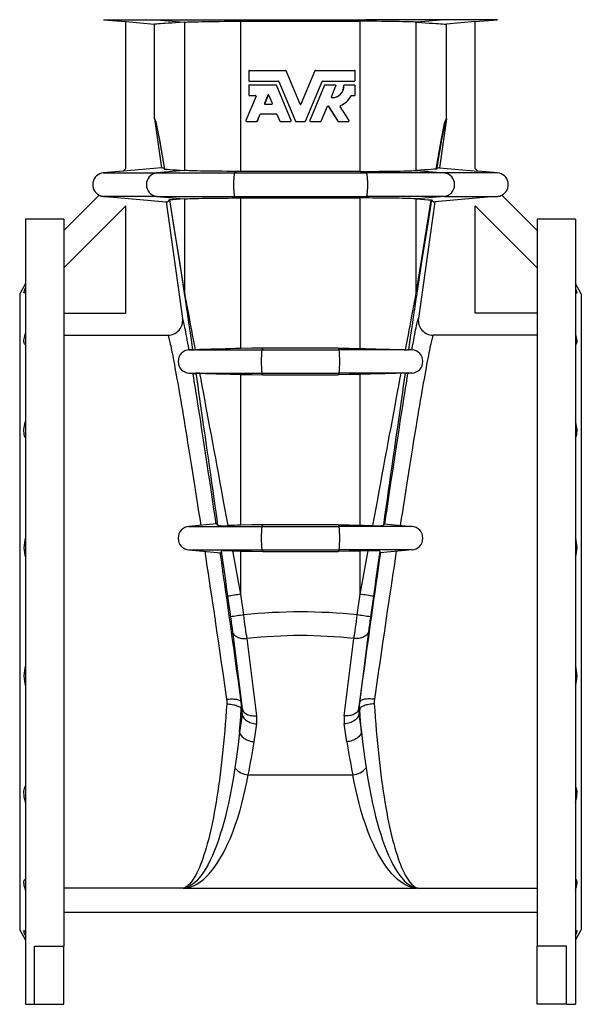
# Model space of a CAD drawing. Extents: x -10 to 1836, y -133 to 2090.
# Tile 2 of 5: x 100 to 481, y 547 to 1215. Entities that reach past the tile are written whole.
import ezdxf

# ---------------------------------------------------------------- set-up
doc = ezdxf.new("R2010")
doc.units = 0
doc.layers.get('0').update_dxf_attribs({"linetype": 'CONTINUOUS'})

msp = doc.modelspace()

# ---------------------------------------------------------------- linework, layer by layer
at = {"color": 7, "linetype": 'CONTINUOUS'}
for p, q in [((156.38, 1215.34), (171.58, 1214.01)), ((156.38, 1215.34), (192.48, 1215.34)), ((171.58, 1214.02), (191.12, 1212.31)), ((171.58, 1114.31), (171.58, 1214.02)), ((191.12, 1147.92), (191.12, 1212.31)), ((192.48, 1215.34), (245.43, 1215.34)), ((192.48, 1215.34), (211.07, 1213.62)), ((211.07, 1213.62), (211.54, 1213.66)), ((211.54, 1112.96), (211.54, 1213.66)), ((245.43, 1215.34), (334.73, 1215.34)), ((245.43, 1215.34), (246.64, 1214.3)), ((246.64, 1214.3), (249.54, 1214.31)), ((249.54, 1112.31), (249.54, 1214.31)), ((333.52, 1214.3), (330.62, 1214.31)), ((330.62, 1112.31), (330.62, 1214.31)), ((334.73, 1215.34), (333.52, 1214.3)), ((387.68, 1215.34), (334.73, 1215.34)), ((369.09, 1213.62), (368.62, 1213.66)), ((368.62, 1112.96), (368.62, 1213.66)), ((387.68, 1215.34), (369.09, 1213.62)), ((423.78, 1215.34), (387.68, 1215.34)), ((408.58, 1214.02), (389.04, 1212.31)), ((389.04, 1147.92), (389.04, 1212.31)), ((408.58, 1214.01), (423.78, 1215.34)), ((408.58, 1114.31), (408.58, 1214.02)), ((254.97, 1180.51), (254.97, 1174.03)), ((255.33, 1180.87), (279.98, 1180.87)), ((289.75, 1157.95), (280.31, 1180.65)), ((280.35, 1180.65), (280.31, 1180.65)), ((289.75, 1157.95), (280.35, 1180.65)), ((299.85, 1180.65), (290.41, 1157.95)), ((299.82, 1180.65), (290.41, 1157.95)), ((299.82, 1180.65), (299.85, 1180.65)), ((300.18, 1180.87), (326.78, 1180.87)), ((327.14, 1174.03), (327.14, 1180.51)), ((254.97, 1170.65), (254.97, 1164.17)), ((255.33, 1173.67), (275.15, 1173.67)), ((255.33, 1171.01), (273.37, 1171.01)), ((283.67, 1146.81), (273.7, 1170.79)), ((273.76, 1170.79), (273.7, 1170.79)), ((283.69, 1146.81), (273.76, 1170.79)), ((275.48, 1173.45), (286.67, 1146.53)), ((293.49, 1146.53), (304.68, 1173.45)), ((306.4, 1170.79), (296.47, 1146.81)), ((306.46, 1170.79), (296.49, 1146.81)), ((305.01, 1173.67), (326.78, 1173.67)), ((306.4, 1170.79), (306.46, 1170.79)), ((306.79, 1171.01), (313.82, 1171.01)), ((311.01, 1162.93), (314.16, 1170.52)), ((319.46, 1170.64), (319.57, 1170.64)), ((319.82, 1171.01), (319.93, 1171.01)), ((319.93, 1171.01), (326.78, 1171.01)), ((327.14, 1164.17), (327.14, 1170.65)), ((259.89, 1163.32), (253.05, 1146.81)), ((255.33, 1163.81), (259.56, 1163.81)), ((268.01, 1164.08), (265.7, 1158.51)), ((268.09, 1164.08), (265.79, 1158.51)), ((268.09, 1164.08), (268.01, 1164.08)), ((270.99, 1158.51), (268.68, 1164.08)), ((324.71, 1163.81), (326.78, 1163.81)), ((265.79, 1158.51), (265.7, 1158.51)), ((266.03, 1158.01), (270.66, 1158.01)), ((289.75, 1157.95), (289.75, 1157.95)), ((290.41, 1157.95), (290.41, 1157.95)), ((308.92, 1156.59), (308.99, 1156.59)), ((308.92, 1156.59), (315.35, 1146.48)), ((308.99, 1156.59), (315.45, 1146.48)), ((260.73, 1146.53), (262.64, 1151.13)), ((260.84, 1146.53), (262.74, 1151.13)), ((262.74, 1151.13), (262.64, 1151.13)), ((262.97, 1151.35), (273.72, 1151.35)), ((274.06, 1151.13), (275.97, 1146.53)), ((304.2, 1146.53), (308.35, 1156.54)), ((323.08, 1146.86), (316.94, 1156.49)), ((191.12, 1147.92), (191.21, 1146.52)), ((191.21, 1146.52), (195.68, 1114.71)), ((253.38, 1146.31), (260.4, 1146.31)), ((260.51, 1146.31), (260.4, 1146.31)), ((260.84, 1146.53), (260.73, 1146.53)), ((276.3, 1146.31), (283.34, 1146.31)), ((283.69, 1146.81), (283.67, 1146.81)), ((287, 1146.31), (293.16, 1146.31)), ((296.47, 1146.81), (296.49, 1146.81)), ((296.83, 1146.31), (303.86, 1146.31)), ((315.35, 1146.48), (315.45, 1146.48)), ((315.66, 1146.31), (315.75, 1146.31)), ((315.75, 1146.31), (322.77, 1146.31)), ((388.95, 1146.52), (384.48, 1114.71)), ((389.04, 1147.92), (388.95, 1146.52)), ((169.72, 1112.45), (156.38, 1111.28)), ((156.38, 1111.28), (192.48, 1111.28)), ((195.68, 1114.71), (169.71, 1112.44)), ((169.71, 1112.44), (171.58, 1114.31)), ((211.07, 1113), (192.48, 1111.28)), ((192.48, 1111.28), (245.43, 1111.28)), ((197.79, 1113.89), (197.99, 1113.86)), ((211.54, 1112.96), (211.07, 1113)), ((246.64, 1112.32), (245.43, 1111.28)), ((245.43, 1111.28), (334.73, 1111.28)), ((249.54, 1112.31), (246.64, 1112.32)), ((330.62, 1112.31), (333.52, 1112.32)), ((333.52, 1112.32), (334.73, 1111.28)), ((387.68, 1111.28), (334.73, 1111.28)), ((368.62, 1112.96), (369.09, 1113)), ((369.09, 1113), (387.68, 1111.28)), ((382.37, 1113.89), (382.17, 1113.86)), ((384.48, 1114.71), (410.45, 1112.44)), ((423.78, 1111.28), (387.68, 1111.28)), ((410.45, 1112.44), (408.58, 1114.31)), ((423.78, 1111.28), (410.44, 1112.45)), ((129.58, 1072.31), (153.47, 1096.2)), ((192.48, 1095.34), (156.44, 1095.34)), ((192.48, 1095.34), (245.43, 1095.34)), ((192.48, 1095.34), (211.07, 1093.62)), ((198.93, 1091.62), (210.05, 1012.49)), ((211.07, 1093.62), (211.54, 1093.66)), ((211.54, 1029.4), (211.54, 1093.66)), ((245.43, 1095.34), (334.73, 1095.34)), ((245.43, 1095.34), (246.64, 1094.3)), ((246.64, 1094.3), (249.54, 1094.31)), ((249.54, 992.09), (249.54, 1094.31)), ((333.52, 1094.3), (330.62, 1094.31)), ((330.62, 992.09), (330.62, 1094.31)), ((334.73, 1095.34), (333.52, 1094.3)), ((387.68, 1095.34), (334.73, 1095.34)), ((369.09, 1093.62), (368.62, 1093.66)), ((368.62, 1029.4), (368.62, 1093.66)), ((387.68, 1095.34), (369.09, 1093.62)), ((381.23, 1091.62), (370.11, 1012.49)), ((387.68, 1095.34), (423.72, 1095.34)), ((450.58, 1072.31), (426.69, 1096.2)), ((171.58, 1088.85), (129.58, 1046.85)), ((171.58, 1016.1), (171.58, 1088.85)), ((408.58, 1088.85), (450.58, 1046.85)), ((408.58, 1016.1), (408.58, 1088.85)), ((129.58, 1079.81), (103.58, 1079.81)), ((103.58, 1079.81), (103.58, 546.81)), ((129.58, 1079.81), (129.58, 586.2)), ((476.58, 1079.81), (450.58, 1079.81)), ((450.58, 1079.81), (450.58, 586.2)), ((476.58, 1079.81), (476.58, 546.81)), ((103.58, 1036.24), (99.58, 1029.31)), ((480.58, 1029.31), (476.58, 1036.24)), ((99.58, 1029.31), (99.58, 597.31)), ((480.58, 1029.31), (480.58, 597.31)), ((129.58, 1016.1), (171.58, 1016.1)), ((450.58, 1016.1), (408.58, 1016.1)), ((129.58, 1001.1), (200.16, 1001.1)), ((450.58, 1001.1), (380, 1001.1)), ((216.54, 991.47), (214.38, 991.28)), ((214.38, 991.28), (216.84, 991.28)), ((219.8, 991.28), (218.83, 991.25)), ((219.8, 991.28), (263.92, 991.28)), ((264.63, 992.31), (263.92, 991.28)), ((263.92, 991.28), (316.24, 991.28)), ((315.53, 992.31), (316.24, 991.28)), ((360.36, 991.28), (316.24, 991.28)), ((360.36, 991.28), (361.33, 991.25)), ((365.78, 991.28), (363.32, 991.28)), ((363.62, 991.47), (365.78, 991.28)), ((214.38, 975.34), (218.86, 974.95)), ((214.38, 975.34), (263.92, 975.34)), ((249.54, 872.09), (249.54, 974.53)), ((263.92, 975.34), (316.24, 975.34)), ((263.92, 975.34), (264.63, 974.32)), ((316.24, 975.34), (315.53, 974.32)), ((365.78, 975.34), (316.24, 975.34)), ((330.62, 872.09), (330.62, 974.53)), ((365.78, 975.34), (361.3, 974.95)), ((233.2, 872.93), (214.38, 871.28)), ((214.38, 871.28), (263.92, 871.28)), ((264.63, 872.31), (263.92, 871.28)), ((263.92, 871.28), (316.24, 871.28)), ((315.53, 872.31), (316.24, 871.28)), ((365.78, 871.28), (316.24, 871.28)), ((346.96, 872.93), (365.78, 871.28)), ((214.38, 855.34), (235.93, 853.46)), ((214.38, 855.34), (263.92, 855.34)), ((249.54, 825.22), (249.54, 854.53)), ((263.92, 855.34), (316.24, 855.34)), ((263.92, 855.34), (264.63, 854.32)), ((316.24, 855.34), (315.53, 854.32)), ((365.78, 855.34), (316.24, 855.34)), ((330.62, 825.22), (330.62, 854.53)), ((365.78, 855.34), (344.23, 853.46)), ((240.62, 823.82), (242.6, 809.82)), ((251.56, 811.21), (249.54, 825.22)), ((328.6, 811.21), (330.62, 825.22)), ((339.54, 823.82), (337.56, 809.82)), ((243.89, 800.17), (250.49, 747.67)), ((336.27, 800.17), (329.67, 747.67)), ((260.39, 742.63), (253.79, 795.13)), ((319.77, 742.63), (326.37, 795.13)), ((250.49, 747.67), (249.79, 752.17)), ((329.67, 747.67), (330.37, 752.17)), ((250.49, 743.58), (248.8, 731.51)), ((249.87, 747.52), (250.49, 743.58)), ((330.29, 747.52), (329.67, 743.58)), ((329.67, 743.58), (331.36, 731.51)), ((258.66, 725.08), (260.36, 737.15)), ((321.5, 725.08), (319.81, 737.15)), ((254.58, 702.65), (325.58, 702.65)), ((210.52, 625.58), (129.58, 625.58)), ((210.52, 625.58), (211.11, 625.56)), ((211.11, 625.56), (211.74, 625.54)), ((368.42, 625.54), (211.74, 625.54)), ((369.05, 625.56), (368.42, 625.54)), ((369.64, 625.58), (369.05, 625.56)), ((369.64, 625.58), (450.58, 625.58)), ((129.58, 609.31), (450.58, 609.31)), ((99.58, 597.31), (103.58, 590.38)), ((476.58, 590.38), (480.58, 597.31)), ((109.58, 586.2), (129.58, 586.2)), ((109.58, 546.81), (109.58, 586.2)), ((129.58, 546.81), (129.58, 586.2)), ((470.58, 586.2), (450.58, 586.2)), ((450.58, 546.81), (450.58, 586.2)), ((470.58, 546.81), (470.58, 586.2)), ((103.58, 546.81), (109.58, 546.81)), ((109.58, 546.81), (129.58, 546.81)), ((470.58, 546.81), (450.58, 546.81)), ((470.58, 546.81), (476.58, 546.81))]:
    msp.add_line(p, q, dxfattribs=at)
for points in [[(211.07, 1213.62), (208.03, 1213.42), (205.24, 1213.24), (202.69, 1213.07), (200.4, 1212.92), (198.36, 1212.79), (196.57, 1212.67), (195.03, 1212.57), (193.74, 1212.48), (192.7, 1212.41), (191.91, 1212.36), (191.38, 1212.33), (191.12, 1212.31)], [(211.54, 1213.66), (212.38, 1213.72), (213.51, 1213.78), (214.93, 1213.84), (216.61, 1213.89), (218.57, 1213.95), (220.78, 1214), (223.23, 1214.05), (225.88, 1214.09), (228.73, 1214.14), (231.77, 1214.18), (234.97, 1214.21), (238.29, 1214.24), (241.02, 1214.27), (243.81, 1214.29), (246.64, 1214.3)], [(245.35, 1215.45), (245.43, 1215.34)], [(249.54, 1214.31), (259.64, 1214.31), (269.76, 1214.32), (279.92, 1214.32), (290.08, 1214.32), (300.22, 1214.32), (310.35, 1214.32), (320.49, 1214.31), (330.62, 1214.31)], [(368.62, 1213.66), (367.78, 1213.72), (366.65, 1213.78), (365.23, 1213.84), (363.55, 1213.89), (361.59, 1213.95), (359.38, 1214), (356.93, 1214.05), (354.28, 1214.09), (351.43, 1214.14), (348.39, 1214.18), (345.19, 1214.21), (341.87, 1214.24), (339.14, 1214.27), (336.35, 1214.29), (333.52, 1214.3)], [(334.82, 1215.45), (334.73, 1215.34)], [(369.09, 1213.62), (372.13, 1213.42), (374.92, 1213.24), (377.47, 1213.07), (379.76, 1212.92), (381.8, 1212.79), (383.59, 1212.67), (385.13, 1212.57), (386.42, 1212.48), (387.46, 1212.41), (388.25, 1212.36), (388.78, 1212.33), (389.04, 1212.31)], [(197.99, 1113.86), (194.38, 1134.54), (192.09, 1145.9), (191.12, 1147.92)], [(191.21, 1146.52), (192.14, 1144.64), (194.34, 1133.76), (197.79, 1113.89)], [(382.17, 1113.86), (385.78, 1134.54), (388.08, 1145.9), (389.04, 1147.92)], [(388.95, 1146.52), (388.02, 1144.64), (385.83, 1133.76), (382.37, 1113.89)], [(197.99, 1113.86), (199.7, 1113.74), (201.6, 1113.62), (203.68, 1113.48), (205.96, 1113.33), (208.42, 1113.17), (211.07, 1113)], [(246.64, 1112.32), (243.36, 1112.34), (240.15, 1112.36), (237.02, 1112.39), (233.75, 1112.42), (230.61, 1112.46), (227.63, 1112.5), (224.85, 1112.54), (222.28, 1112.59), (219.92, 1112.64), (217.8, 1112.69), (215.95, 1112.75), (214.5, 1112.8), (213.28, 1112.85), (212.29, 1112.91), (211.54, 1112.96)], [(245.43, 1111.28), (245.35, 1111.17), (245.26, 1110.97), (245.19, 1110.7), (245.11, 1110.34), (245.04, 1109.92), (244.97, 1109.42), (244.91, 1108.86), (244.86, 1108.25), (244.81, 1107.58), (244.77, 1106.87), (244.73, 1106.11), (244.71, 1105.33), (244.69, 1104.53), (244.68, 1103.72), (244.68, 1102.9), (244.69, 1102.09), (244.71, 1101.29), (244.73, 1100.51), (244.77, 1099.76), (244.81, 1099.04), (244.86, 1098.37), (244.91, 1097.76), (244.97, 1097.2), (245.04, 1096.7), (245.11, 1096.28), (245.19, 1095.92), (245.26, 1095.65), (245.35, 1095.45), (245.43, 1095.34)], [(330.62, 1112.31), (320.52, 1112.31), (310.4, 1112.3), (300.24, 1112.3), (290.08, 1112.3), (279.94, 1112.3), (269.81, 1112.3), (259.67, 1112.31), (249.54, 1112.31)], [(333.52, 1112.32), (336.8, 1112.34), (340.01, 1112.36), (343.14, 1112.39), (346.41, 1112.42), (349.55, 1112.46), (352.53, 1112.5), (355.31, 1112.54), (357.88, 1112.59), (360.24, 1112.64), (362.36, 1112.69), (364.21, 1112.75), (365.66, 1112.8), (366.89, 1112.85), (367.87, 1112.91), (368.62, 1112.96)], [(334.73, 1111.28), (334.82, 1111.17), (334.9, 1110.97), (334.98, 1110.7), (335.05, 1110.34), (335.12, 1109.92), (335.19, 1109.42), (335.25, 1108.86), (335.31, 1108.25), (335.35, 1107.58), (335.39, 1106.87), (335.43, 1106.11), (335.45, 1105.33), (335.47, 1104.53), (335.48, 1103.72), (335.48, 1102.9), (335.47, 1102.09), (335.45, 1101.29), (335.43, 1100.51), (335.39, 1099.76), (335.35, 1099.04), (335.31, 1098.37), (335.25, 1097.76), (335.19, 1097.2), (335.12, 1096.7), (335.05, 1096.28), (334.98, 1095.92), (334.9, 1095.65), (334.82, 1095.45), (334.73, 1095.34)], [(382.17, 1113.86), (380.46, 1113.74), (378.56, 1113.62), (376.48, 1113.48), (374.2, 1113.33), (371.74, 1113.17), (369.09, 1113)], [(156.44, 1095.34), (163.29, 1094.74), (198.93, 1091.62)], [(201.44, 1092.99), (201.29, 1092.98), (201.23, 1092.95)], [(201.23, 1092.95), (204.25, 1074.11), (207.66, 1052.46), (211.46, 1028.01)], [(211.07, 1093.62), (208.37, 1093.45), (205.87, 1093.28), (203.56, 1093.13), (201.44, 1092.99)], [(211.54, 1029.4), (207.8, 1053.25), (204.43, 1074.45), (201.44, 1092.99)], [(211.54, 1093.66), (212.38, 1093.72), (213.51, 1093.78), (214.93, 1093.84), (216.61, 1093.89), (218.57, 1093.95), (220.78, 1094), (223.23, 1094.05), (225.88, 1094.09), (228.73, 1094.14), (231.77, 1094.18), (234.97, 1094.21), (238.29, 1094.24), (241.02, 1094.27), (243.81, 1094.29), (246.64, 1094.3)], [(249.54, 1094.31), (259.64, 1094.31), (269.76, 1094.32), (279.92, 1094.32), (290.08, 1094.32), (300.22, 1094.32), (310.35, 1094.32), (320.49, 1094.31), (330.62, 1094.31)], [(368.62, 1093.66), (367.78, 1093.72), (366.65, 1093.78), (365.23, 1093.84), (363.55, 1093.89), (361.59, 1093.95), (359.38, 1094), (356.93, 1094.05), (354.28, 1094.09), (351.43, 1094.14), (348.39, 1094.18), (345.19, 1094.21), (341.87, 1094.24), (339.14, 1094.27), (336.35, 1094.29), (333.52, 1094.3)], [(368.62, 1029.4), (372.36, 1053.25), (375.73, 1074.45), (378.72, 1092.99)], [(378.93, 1092.95), (375.91, 1074.11), (372.5, 1052.46), (368.7, 1028.01)], [(369.09, 1093.62), (371.79, 1093.45), (374.29, 1093.28), (376.6, 1093.13), (378.72, 1092.99)], [(378.72, 1092.99), (378.87, 1092.98), (378.93, 1092.95)], [(423.72, 1095.34), (416.87, 1094.74), (381.23, 1091.62)], [(103.58, 1030.5), (103.21, 1030.14), (102.9, 1029.9), (102.68, 1029.8), (102.53, 1029.84), (102.47, 1030.01), (102.49, 1030.33), (102.6, 1030.76), (102.78, 1031.3), (103.04, 1031.96), (103.29, 1032.55), (103.58, 1033.2)], [(476.58, 1030.5), (476.95, 1030.14), (477.26, 1029.9), (477.48, 1029.8), (477.63, 1029.84), (477.69, 1030.01), (477.67, 1030.33), (477.56, 1030.76), (477.38, 1031.3), (477.12, 1031.96), (476.87, 1032.55), (476.58, 1033.2)], [(211.46, 1028.01), (211.63, 1026.87), (211.83, 1025.56), (212.05, 1024.1), (212.3, 1022.48), (212.56, 1020.71), (212.85, 1018.78), (213.15, 1016.69), (213.48, 1014.46), (213.83, 1012.07), (214.2, 1009.53), (214.59, 1006.85), (215, 1004.02), (215.43, 1001.04), (215.89, 997.93), (216.36, 994.67), (216.85, 991.28)], [(218.83, 991.25), (218.16, 994.78), (217.52, 998.17), (216.91, 1001.42), (216.33, 1004.51), (215.77, 1007.46), (215.24, 1010.25), (214.74, 1012.89), (214.27, 1015.37), (213.82, 1017.7), (213.41, 1019.86), (213.02, 1021.86), (212.66, 1023.7), (212.34, 1025.38), (212.04, 1026.88), (211.78, 1028.23), (211.54, 1029.4)], [(361.33, 991.25), (362, 994.78), (362.64, 998.17), (363.25, 1001.42), (363.83, 1004.51), (364.39, 1007.46), (364.92, 1010.25), (365.42, 1012.89), (365.89, 1015.37), (366.34, 1017.7), (366.75, 1019.86), (367.14, 1021.86), (367.5, 1023.7), (367.82, 1025.38), (368.12, 1026.88), (368.38, 1028.23), (368.62, 1029.4)], [(368.7, 1028.01), (368.53, 1026.87), (368.33, 1025.56), (368.11, 1024.1), (367.87, 1022.48), (367.6, 1020.71), (367.32, 1018.78), (367.01, 1016.69), (366.68, 1014.46), (366.33, 1012.07), (365.96, 1009.53), (365.57, 1006.85), (365.16, 1004.02), (364.73, 1001.04), (364.28, 997.93), (363.8, 994.67), (363.32, 991.28)], [(214.45, 991.29), (214.04, 993.59), (213.65, 995.77), (213.28, 997.83), (212.92, 999.75), (212.58, 1001.55), (212.26, 1003.22), (211.96, 1004.75), (211.67, 1006.15), (211.4, 1007.42), (211.15, 1008.56), (210.92, 1009.55), (210.71, 1010.42), (210.52, 1011.14), (210.34, 1011.73), (210.19, 1012.18), (210.05, 1012.49)], [(365.71, 991.29), (366.12, 993.59), (366.51, 995.77), (366.88, 997.83), (367.24, 999.75), (367.58, 1001.55), (367.9, 1003.22), (368.21, 1004.75), (368.49, 1006.15), (368.76, 1007.42), (369.01, 1008.56), (369.24, 1009.55), (369.45, 1010.42), (369.64, 1011.14), (369.82, 1011.73), (369.97, 1012.18), (370.11, 1012.49)], [(103.58, 994.74), (103.21, 994.91), (102.9, 995.21), (102.68, 995.64), (102.53, 996.21), (102.47, 996.91), (102.49, 997.73), (102.6, 998.61), (102.78, 999.58), (103.04, 1000.63), (103.29, 1001.51), (103.58, 1002.42)], [(200.16, 1001.1), (200.29, 1000.79), (200.45, 1000.37), (200.62, 999.81), (200.81, 999.12), (201.02, 998.31), (201.25, 997.37), (201.5, 996.3), (201.77, 995.11), (202.05, 993.79), (202.35, 992.35), (202.67, 990.79), (203, 989.1), (203.36, 987.29), (203.72, 985.37), (204.11, 983.32), (204.51, 981.16), (204.93, 978.89), (205.36, 976.5), (205.81, 973.99), (206.28, 971.38), (206.76, 968.66), (207.25, 965.83), (207.76, 962.9), (208.28, 959.87), (208.81, 956.73), (209.36, 953.5), (209.92, 950.16), (210.49, 946.74), (211.08, 943.22), (211.67, 939.62), (212.28, 935.93), (212.9, 932.15), (213.53, 928.29), (214.17, 924.35), (214.81, 920.34), (215.47, 916.25), (216.13, 912.1), (216.81, 907.87), (217.49, 903.58), (218.17, 899.23), (218.87, 894.82), (219.57, 890.35), (220.27, 885.83), (220.98, 881.26), (221.7, 876.64), (222.42, 871.98)], [(380, 1001.1), (379.87, 1000.79), (379.71, 1000.37), (379.54, 999.81), (379.35, 999.12), (379.14, 998.31), (378.91, 997.37), (378.66, 996.3), (378.4, 995.11), (378.11, 993.79), (377.81, 992.35), (377.49, 990.79), (377.16, 989.1), (376.81, 987.29), (376.44, 985.37), (376.05, 983.32), (375.65, 981.16), (375.23, 978.89), (374.8, 976.5), (374.35, 973.99), (373.88, 971.38), (373.4, 968.66), (372.91, 965.83), (372.4, 962.9), (371.88, 959.87), (371.35, 956.73), (370.8, 953.5), (370.24, 950.16), (369.67, 946.74), (369.08, 943.22), (368.49, 939.62), (367.88, 935.93), (367.26, 932.15), (366.63, 928.29), (366, 924.35), (365.35, 920.34), (364.69, 916.25), (364.03, 912.1), (363.36, 907.87), (362.68, 903.58), (361.99, 899.23), (361.29, 894.82), (360.6, 890.35), (359.89, 885.83), (359.18, 881.26), (358.46, 876.64), (357.74, 871.98)], [(476.58, 994.74), (476.95, 994.91), (477.26, 995.21), (477.48, 995.64), (477.63, 996.21), (477.69, 996.91), (477.67, 997.73), (477.56, 998.61), (477.38, 999.58), (477.12, 1000.63), (476.87, 1001.51), (476.58, 1002.42)], [(216.54, 991.47), (216.68, 991.43), (216.84, 991.28)], [(216.84, 991.28), (216.84, 991.28), (216.85, 991.28)], [(249.54, 992.09), (246, 992), (242.52, 991.9), (239.01, 991.81), (235.61, 991.72), (232.44, 991.63), (229.41, 991.55), (226.47, 991.47), (223.73, 991.39), (221.7, 991.33), (219.8, 991.28)], [(264.63, 992.31), (257.08, 992.25), (249.54, 992.09)], [(315.53, 992.31), (309.18, 992.3), (302.82, 992.3), (296.45, 992.3), (290.08, 992.3), (283.72, 992.3), (277.35, 992.3), (270.99, 992.3), (264.63, 992.31)], [(315.53, 992.31), (323.08, 992.25), (330.62, 992.09)], [(330.62, 992.09), (334.16, 992), (337.64, 991.9), (341.15, 991.81), (344.55, 991.72), (347.72, 991.63), (350.75, 991.55), (353.69, 991.47), (356.43, 991.39), (358.47, 991.33), (360.36, 991.28)], [(363.62, 991.47), (363.48, 991.43), (363.32, 991.28)], [(363.32, 991.28), (363.32, 991.28), (363.32, 991.28)], [(232.84, 872.9), (232.1, 877.97), (231.36, 882.99), (230.63, 887.97), (229.9, 892.89), (229.18, 897.76), (228.47, 902.57), (227.76, 907.31), (227.05, 911.99), (226.36, 916.59), (225.67, 921.13), (225, 925.58), (224.33, 929.95), (223.67, 934.25), (223.02, 938.45), (222.38, 942.56), (221.75, 946.59), (221.14, 950.51), (220.54, 954.34), (219.94, 958.07), (219.37, 961.69), (218.8, 965.21), (218.25, 968.62), (217.71, 971.91), (217.19, 975.1)], [(219.15, 975.24), (219.02, 975.02), (218.86, 974.95)], [(219.15, 975.24), (219.75, 971.08), (220.36, 966.79), (220.99, 962.39), (221.64, 957.86), (222.3, 953.21), (222.98, 948.46), (223.67, 943.59), (224.38, 938.62), (225.1, 933.54), (225.84, 928.37), (226.59, 923.1), (227.35, 917.74), (228.12, 912.29), (228.91, 906.76), (229.7, 901.15), (230.51, 895.47), (231.32, 889.71), (232.15, 883.89), (232.98, 878), (233.82, 872.06)], [(221.82, 975.28), (223.58, 975.23), (225.44, 975.18), (227.44, 975.13), (229.53, 975.07), (232.56, 974.99), (235.74, 974.9), (239.14, 974.81), (242.65, 974.72), (246.06, 974.62), (249.54, 974.53)], [(240.97, 871.86), (239.88, 877.8), (238.79, 883.69), (237.72, 889.51), (236.66, 895.27), (235.61, 900.96), (234.57, 906.57), (233.55, 912.11), (232.54, 917.56), (231.54, 922.93), (230.57, 928.21), (229.61, 933.4), (228.66, 938.48), (227.74, 943.47), (226.83, 948.36), (225.94, 953.13), (225.07, 957.8), (224.23, 962.35), (223.4, 966.78), (222.6, 971.1), (221.82, 975.28)], [(249.54, 974.53), (257.08, 974.37), (264.63, 974.32)], [(264.63, 974.32), (270.98, 974.32), (277.34, 974.32), (283.71, 974.32), (290.08, 974.32), (296.44, 974.32), (302.81, 974.32), (309.17, 974.32), (315.53, 974.32)], [(330.62, 974.53), (323.08, 974.37), (315.53, 974.32)], [(358.35, 975.28), (356.59, 975.23), (354.72, 975.18), (352.72, 975.13), (350.63, 975.07), (347.6, 974.99), (344.42, 974.9), (341.02, 974.81), (337.51, 974.72), (334.1, 974.62), (330.62, 974.53)], [(339.19, 871.86), (340.28, 877.8), (341.37, 883.69), (342.44, 889.51), (343.5, 895.27), (344.55, 900.96), (345.59, 906.57), (346.61, 912.11), (347.62, 917.56), (348.62, 922.93), (349.59, 928.21), (350.55, 933.4), (351.5, 938.48), (352.42, 943.47), (353.33, 948.36), (354.22, 953.13), (355.09, 957.8), (355.93, 962.35), (356.76, 966.78), (357.56, 971.1), (358.35, 975.28)], [(361.01, 975.24), (360.41, 971.08), (359.8, 966.79), (359.17, 962.39), (358.52, 957.86), (357.86, 953.21), (357.18, 948.46), (356.49, 943.59), (355.78, 938.62), (355.06, 933.54), (354.32, 928.37), (353.57, 923.1), (352.81, 917.74), (352.04, 912.29), (351.25, 906.76), (350.46, 901.15), (349.65, 895.47), (348.84, 889.71), (348.01, 883.89), (347.18, 878), (346.34, 872.06)], [(347.32, 872.9), (348.06, 877.97), (348.8, 882.99), (349.53, 887.97), (350.26, 892.89), (350.98, 897.76), (351.7, 902.57), (352.4, 907.31), (353.11, 911.99), (353.8, 916.59), (354.49, 921.13), (355.17, 925.58), (355.83, 929.95), (356.49, 934.25), (357.14, 938.45), (357.78, 942.56), (358.41, 946.59), (359.02, 950.51), (359.63, 954.34), (360.22, 958.07), (360.79, 961.69), (361.36, 965.21), (361.91, 968.62), (362.45, 971.91), (362.97, 975.1)], [(361.01, 975.24), (361.15, 975.02), (361.3, 974.95)], [(103.58, 931.36), (103.21, 932.03), (102.9, 932.82), (102.68, 933.72), (102.53, 934.74), (102.47, 935.86), (102.49, 937.05), (102.6, 938.25), (102.78, 939.51), (103.04, 940.78), (103.29, 941.81), (103.58, 942.84)], [(476.58, 931.36), (476.95, 932.03), (477.26, 932.82), (477.48, 933.72), (477.63, 934.74), (477.69, 935.86), (477.67, 937.05), (477.56, 938.25), (477.38, 939.51), (477.12, 940.78), (476.87, 941.81), (476.58, 942.84)], [(249.54, 872.09), (247.38, 872.03), (245.24, 871.98), (243.09, 871.92), (240.97, 871.86)], [(264.63, 872.31), (257.08, 872.25), (249.54, 872.09)], [(315.53, 872.31), (309.18, 872.3), (302.82, 872.3), (296.45, 872.3), (290.08, 872.3), (283.72, 872.3), (277.35, 872.3), (270.99, 872.3), (264.63, 872.31)], [(315.53, 872.31), (323.08, 872.25), (330.62, 872.09)], [(330.62, 872.09), (332.78, 872.03), (334.93, 871.98), (337.07, 871.92), (339.19, 871.86)], [(225.11, 854.4), (225.87, 849.42), (226.62, 844.41), (227.38, 839.38), (228.14, 834.33), (228.9, 829.26), (229.66, 824.18), (230.42, 819.09), (231.17, 814), (231.93, 808.91), (232.68, 803.82), (233.42, 798.74), (234.16, 793.67), (234.9, 788.61), (235.63, 783.58), (236.36, 778.56), (237.08, 773.57), (237.79, 768.61), (238.5, 763.68), (239.2, 758.79), (239.89, 753.93)], [(249.79, 752.17), (249.09, 757.32), (248.39, 762.51), (247.68, 767.74), (246.96, 773), (246.23, 778.3), (245.5, 783.62), (244.76, 788.97), (244.02, 794.34), (243.27, 799.72), (242.52, 805.11), (241.77, 810.51), (241.01, 815.91), (240.25, 821.31), (239.48, 826.71), (238.72, 832.1), (237.95, 837.47), (237.19, 842.83), (236.42, 848.17), (235.66, 853.48)], [(236.31, 854.44), (236.24, 854.04), (236.15, 853.72), (236.05, 853.52), (235.93, 853.46)], [(236.31, 854.44), (237.16, 848.38), (238.02, 842.29), (238.89, 836.16), (239.75, 830), (240.62, 823.82)], [(244.13, 854.68), (246.82, 854.6), (249.54, 854.53)], [(249.54, 825.22), (248.18, 832.64), (246.82, 840.03), (245.47, 847.38), (244.13, 854.68)], [(249.54, 854.53), (257.08, 854.37), (264.63, 854.32)], [(264.63, 854.32), (270.98, 854.32), (277.34, 854.32), (283.71, 854.32), (290.08, 854.32), (296.44, 854.32), (302.81, 854.32), (309.17, 854.32), (315.53, 854.32)], [(330.62, 854.53), (323.08, 854.37), (315.53, 854.32)], [(330.37, 752.17), (331.07, 757.32), (331.77, 762.51), (332.48, 767.74), (333.2, 773), (333.93, 778.3), (334.66, 783.62), (335.4, 788.97), (336.14, 794.34), (336.89, 799.72), (337.64, 805.11), (338.4, 810.51), (339.15, 815.91), (339.92, 821.31), (340.68, 826.71), (341.44, 832.1), (342.21, 837.47), (342.97, 842.83), (343.74, 848.17), (344.5, 853.48)], [(336.03, 854.68), (333.34, 854.6), (330.62, 854.53)], [(330.62, 825.22), (331.98, 832.64), (333.34, 840.03), (334.69, 847.38), (336.03, 854.68)], [(343.85, 854.44), (343, 848.38), (342.14, 842.29), (341.27, 836.16), (340.41, 830), (339.54, 823.82)], [(355.05, 854.4), (354.3, 849.42), (353.54, 844.41), (352.78, 839.38), (352.02, 834.33), (351.26, 829.26), (350.5, 824.18), (349.74, 819.09), (348.99, 814), (348.24, 808.91), (347.49, 803.82), (346.74, 798.74), (346, 793.67), (345.26, 788.61), (344.53, 783.58), (343.8, 778.56), (343.08, 773.57), (342.37, 768.61), (341.66, 763.68), (340.96, 758.79), (340.28, 753.93)], [(343.85, 854.44), (343.92, 854.04), (344.01, 853.72), (344.11, 853.52), (344.23, 853.46)], [(242.6, 809.82), (242.77, 808.55), (242.95, 807.28), (243.13, 805.99), (243.3, 804.73), (243.47, 803.4), (243.64, 802.12), (243.77, 801.12), (243.89, 800.17)], [(253.79, 795.13), (253.56, 796.7), (253.31, 798.38), (253.01, 800.5), (252.7, 802.73), (252.42, 804.76), (252.14, 806.84), (251.85, 809.02), (251.56, 811.21)], [(326.37, 795.13), (326.6, 796.7), (326.85, 798.38), (327.15, 800.5), (327.46, 802.73), (327.74, 804.76), (328.02, 806.84), (328.31, 809.02), (328.6, 811.21)], [(337.56, 809.82), (337.39, 808.55), (337.21, 807.28), (337.04, 805.99), (336.87, 804.73), (336.69, 803.4), (336.52, 802.12), (336.39, 801.12), (336.27, 800.17)], [(243.89, 800.17), (244.03, 799.59), (244.24, 799.04), (244.54, 798.5), (244.92, 797.99), (245.37, 797.51), (245.89, 797.07), (246.48, 796.66), (247.13, 796.29), (247.83, 795.97), (248.59, 795.69), (249.39, 795.47), (250.22, 795.29), (251.09, 795.17), (251.98, 795.1), (252.88, 795.09), (253.79, 795.13)], [(336.27, 800.17), (336.13, 799.59), (335.92, 799.04), (335.62, 798.5), (335.24, 797.99), (334.79, 797.51), (334.27, 797.07), (333.68, 796.66), (333.03, 796.29), (332.33, 795.97), (331.57, 795.69), (330.78, 795.47), (329.94, 795.29), (329.07, 795.17), (328.18, 795.1), (327.28, 795.09), (326.37, 795.13)], [(240.01, 750.84), (239.71, 746.22), (239.39, 741.64), (239.05, 737.11), (238.69, 732.64), (238.31, 728.22), (237.9, 723.86), (237.48, 719.55), (237.04, 715.32), (236.58, 711.15), (236.09, 707.05), (235.59, 703.02), (235.08, 699.07), (234.54, 695.2), (233.99, 691.41), (233.41, 687.7), (232.83, 684.08), (232.22, 680.55), (231.6, 677.11), (230.96, 673.76), (230.31, 670.51), (229.64, 667.36), (228.96, 664.3), (228.27, 661.35), (227.56, 658.5), (226.84, 655.76), (226.11, 653.13), (225.36, 650.61), (224.6, 648.2), (223.84, 645.9), (223.06, 643.71), (222.27, 641.65), (221.47, 639.7), (220.67, 637.87), (219.85, 636.16), (219.03, 634.57), (218.2, 633.11), (217.37, 631.76), (216.53, 630.55), (215.68, 629.46), (214.83, 628.49), (213.97, 627.65), (213.12, 626.94), (212.25, 626.36), (211.39, 625.9), (210.52, 625.58)], [(239.89, 753.93), (240.82, 754.03), (241.75, 754.1), (242.66, 754.14), (243.54, 754.16), (244.4, 754.14), (245.21, 754.09), (245.97, 754.01), (246.68, 753.9), (247.33, 753.76), (247.92, 753.6), (248.43, 753.42), (248.87, 753.2), (249.22, 752.97), (249.5, 752.72), (249.69, 752.45), (249.79, 752.17)], [(239.89, 753.93), (240.03, 752.4), (240.01, 750.84)], [(240.01, 750.84), (240.95, 750.78), (241.88, 750.68), (242.8, 750.56), (243.69, 750.42), (244.55, 750.24), (245.36, 750.04), (246.13, 749.82), (246.85, 749.58), (247.5, 749.32), (248.09, 749.05), (248.61, 748.76), (249.05, 748.46), (249.41, 748.15), (249.68, 747.84), (249.87, 747.52)], [(249.87, 747.52), (249.96, 749.83), (249.79, 752.17)], [(330.29, 747.52), (330.2, 749.83), (330.37, 752.17)], [(340.15, 750.84), (339.21, 750.78), (338.28, 750.68), (337.36, 750.56), (336.47, 750.42), (335.61, 750.24), (334.8, 750.04), (334.03, 749.82), (333.31, 749.58), (332.66, 749.32), (332.07, 749.05), (331.55, 748.76), (331.11, 748.46), (330.75, 748.15), (330.48, 747.84), (330.29, 747.52)], [(340.28, 753.93), (339.34, 754.03), (338.41, 754.1), (337.5, 754.14), (336.62, 754.16), (335.77, 754.14), (334.95, 754.09), (334.19, 754.01), (333.48, 753.9), (332.83, 753.76), (332.24, 753.6), (331.73, 753.42), (331.29, 753.2), (330.94, 752.97), (330.66, 752.72), (330.47, 752.45), (330.37, 752.17)], [(340.28, 753.93), (340.13, 752.4), (340.15, 750.84)], [(340.15, 750.84), (340.45, 746.22), (340.77, 741.64), (341.11, 737.11), (341.47, 732.64), (341.85, 728.22), (342.26, 723.86), (342.68, 719.55), (343.12, 715.32), (343.59, 711.15), (344.07, 707.05), (344.57, 703.02), (345.08, 699.07), (345.62, 695.2), (346.18, 691.41), (346.75, 687.7), (347.34, 684.08), (347.94, 680.55), (348.56, 677.11), (349.2, 673.76), (349.85, 670.51), (350.52, 667.36), (351.2, 664.3), (351.89, 661.35), (352.6, 658.5), (353.32, 655.76), (354.05, 653.13), (354.8, 650.61), (355.56, 648.2), (356.32, 645.9), (357.1, 643.71), (357.89, 641.65), (358.69, 639.7), (359.49, 637.87), (360.31, 636.16), (361.13, 634.57), (361.96, 633.11), (362.79, 631.76), (363.63, 630.55), (364.48, 629.46), (365.33, 628.49), (366.19, 627.65), (367.05, 626.94), (367.91, 626.36), (368.77, 625.9), (369.64, 625.58)], [(248.8, 731.51), (249.18, 736.78), (249.54, 742.12), (249.87, 747.52)], [(250.49, 747.67), (250.63, 747.1), (250.85, 746.54), (251.14, 746), (251.52, 745.49), (251.97, 745.01), (252.49, 744.57), (253.08, 744.16), (253.73, 743.79), (254.43, 743.47), (255.19, 743.2), (255.99, 742.97), (256.82, 742.8), (257.69, 742.67), (258.58, 742.61), (259.48, 742.59), (260.39, 742.63)], [(250.49, 743.58), (250.66, 742.96), (250.92, 742.34), (251.26, 741.74), (251.69, 741.15), (252.2, 740.58), (252.78, 740.04), (253.43, 739.54), (254.15, 739.07), (254.93, 738.64), (255.75, 738.26), (256.62, 737.93), (257.52, 737.65), (258.45, 737.43), (259.4, 737.26), (260.36, 737.15)], [(329.67, 747.67), (329.53, 747.1), (329.31, 746.54), (329.02, 746), (328.64, 745.49), (328.19, 745.01), (327.67, 744.57), (327.08, 744.16), (326.43, 743.79), (325.73, 743.47), (324.97, 743.2), (324.17, 742.97), (323.34, 742.8), (322.47, 742.67), (321.58, 742.61), (320.68, 742.59), (319.77, 742.63)], [(329.67, 743.58), (329.5, 742.96), (329.25, 742.34), (328.9, 741.74), (328.47, 741.15), (327.97, 740.58), (327.38, 740.04), (326.73, 739.54), (326.01, 739.07), (325.23, 738.64), (324.41, 738.26), (323.54, 737.93), (322.64, 737.65), (321.71, 737.43), (320.76, 737.26), (319.81, 737.15)], [(331.36, 731.51), (330.98, 736.78), (330.62, 742.12), (330.29, 747.52)], [(248.8, 731.51), (247.81, 723.16), (246.68, 714.95), (245.58, 707.44)], [(248.8, 731.51), (248.96, 730.88), (249.22, 730.27), (249.56, 729.66), (249.99, 729.07), (250.5, 728.51), (251.08, 727.97), (251.74, 727.46), (252.46, 726.99), (253.23, 726.57), (254.06, 726.19), (254.93, 725.86), (255.83, 725.58), (256.76, 725.35), (257.7, 725.19), (258.66, 725.08)], [(331.36, 731.51), (331.2, 730.88), (330.94, 730.27), (330.6, 729.66), (330.17, 729.07), (329.66, 728.51), (329.08, 727.97), (328.42, 727.46), (327.71, 726.99), (326.93, 726.57), (326.1, 726.19), (325.24, 725.86), (324.33, 725.58), (323.4, 725.35), (322.46, 725.19), (321.5, 725.08)], [(331.36, 731.51), (332.35, 723.16), (333.48, 714.95), (334.58, 707.44)], [(245.58, 707.44), (244.59, 701.08), (243.52, 694.92), (242.39, 688.97), (241.2, 683.26), (240.18, 678.74), (239.11, 674.37), (238.01, 670.17), (236.87, 666.14), (235.69, 662.28), (234.4, 658.36), (233.08, 654.64), (231.71, 651.13), (230.32, 647.83), (228.9, 644.75), (227.4, 641.8), (225.87, 639.09), (224.32, 636.61), (222.75, 634.37), (221.16, 632.38), (219.65, 630.73), (218.13, 629.3), (216.59, 628.09), (215.26, 627.22), (213.92, 626.51), (212.52, 625.95), (211.11, 625.56)], [(211.74, 625.54), (213.46, 625.89), (215.17, 626.38), (217.46, 627.29), (219.72, 628.48), (221.97, 629.93), (224.19, 631.66), (226.13, 633.43), (228.05, 635.4), (229.93, 637.59), (231.79, 639.99), (233.61, 642.6), (235.44, 645.49), (237.23, 648.6), (238.97, 651.92), (240.66, 655.46), (242.3, 659.2), (244.1, 663.68), (245.82, 668.43), (247.47, 673.43), (249.04, 678.68), (250.26, 683.16), (251.43, 687.81), (252.54, 692.61), (253.59, 697.55), (254.58, 702.65)], [(368.42, 625.54), (366.7, 625.89), (364.99, 626.38), (362.7, 627.29), (360.44, 628.48), (358.19, 629.93), (355.97, 631.66), (354.03, 633.43), (352.11, 635.4), (350.23, 637.59), (348.37, 639.99), (346.55, 642.6), (344.72, 645.49), (342.94, 648.6), (341.19, 651.92), (339.5, 655.46), (337.86, 659.2), (336.06, 663.68), (334.34, 668.43), (332.69, 673.43), (331.12, 678.68), (329.9, 683.16), (328.73, 687.81), (327.62, 692.61), (326.57, 697.55), (325.58, 702.65)], [(334.58, 707.44), (335.57, 701.08), (336.64, 694.92), (337.77, 688.97), (338.96, 683.26), (339.98, 678.74), (341.05, 674.37), (342.15, 670.17), (343.29, 666.14), (344.47, 662.28), (345.76, 658.36), (347.09, 654.64), (348.45, 651.13), (349.84, 647.83), (351.27, 644.75), (352.76, 641.8), (354.29, 639.09), (355.84, 636.61), (357.41, 634.37), (359, 632.38), (360.51, 630.73), (362.04, 629.3), (363.57, 628.09), (364.9, 627.22), (366.24, 626.51), (367.64, 625.95), (369.05, 625.56)], [(103.58, 683.78), (103.21, 685.12), (102.9, 686.46), (102.68, 687.78), (102.53, 689.06), (102.47, 690.29), (102.49, 691.44), (102.6, 692.45), (102.78, 693.37), (103.04, 694.19), (103.29, 694.76), (103.58, 695.26)], [(476.58, 683.78), (476.95, 685.12), (477.26, 686.46), (477.48, 687.78), (477.63, 689.06), (477.69, 690.29), (477.67, 691.44), (477.56, 692.45), (477.38, 693.37), (477.12, 694.19), (476.87, 694.76), (476.58, 695.26)], [(103.58, 624.21), (103.21, 625.38), (102.9, 626.51), (102.68, 627.56), (102.53, 628.53), (102.47, 629.39), (102.49, 630.14), (102.6, 630.74), (102.78, 631.22), (103.04, 631.57), (103.29, 631.76), (103.58, 631.88)], [(476.58, 624.21), (476.95, 625.38), (477.26, 626.51), (477.48, 627.56), (477.63, 628.53), (477.69, 629.39), (477.67, 630.14), (477.56, 630.74), (477.38, 631.22), (477.12, 631.57), (476.87, 631.76), (476.58, 631.88)], [(103.58, 593.42), (103.21, 594.26), (102.9, 595), (102.68, 595.62), (102.53, 596.12), (102.47, 596.5), (102.49, 596.73), (102.6, 596.82), (102.78, 596.79), (103.04, 596.62), (103.29, 596.41), (103.58, 596.12)], [(476.58, 593.42), (476.95, 594.26), (477.26, 595), (477.48, 595.62), (477.63, 596.12), (477.69, 596.5), (477.67, 596.73), (477.56, 596.82), (477.38, 596.79), (477.12, 596.62), (476.87, 596.41), (476.58, 596.12)]]:
    msp.add_lwpolyline(points, dxfattribs=at)
for centre, radius, start, end in [((255.33, 1180.51), 0.36, 89.9948, 180.00342), ((279.98, 1180.51), 0.361, 22.56563, 90.11049), ((300.15, 1180.51), 0.36, 90.02534, 157.49038), ((300.18, 1180.51), 0.361, 89.89107, 157.43281), ((326.78, 1180.51), 0.36, 359.98516, 89.9929), ((255.33, 1174.03), 0.36, 180.00134, 270.00044), ((255.33, 1170.65), 0.36, 89.99956, 179.99866), ((273.37, 1170.65), 0.36, 22.55097, 90.09814), ((273.43, 1170.65), 0.36, 22.49838, 89.9589), ((275.15, 1173.31), 0.361, 22.55416, 90.10366), ((305.01, 1173.31), 0.36, 89.89477, 157.44741), ((306.73, 1170.65), 0.36, 90.03283, 157.50989), ((306.79, 1170.65), 0.36, 89.89869, 157.4522), ((311.65, 1170.35), 7.93, 267.65856, 2.10085), ((311.58, 1170.33), 7.89, 269.91123, 2.2751), ((313.82, 1170.65), 0.36, 337.52257, 90.0821), ((319.82, 1170.65), 0.36, 90.07678, 182.21189), ((319.93, 1170.65), 0.36, 89.96751, 182.1138), ((326.78, 1174.03), 0.36, 270.01186, 0.01008), ((326.78, 1170.65), 0.36, 359.98992, 89.98814), ((255.33, 1164.17), 0.36, 180.00132, 270.0052), ((259.56, 1163.45), 0.36, 337.50915, 90.04131), ((268.34, 1163.94), 0.361, 22.60628, 157.39372), ((268.42, 1163.94), 0.358, 89.95558, 157.65374), ((311.67, 1170.34), 14.39, 292.2055, 332.17264), ((324.71, 1163.45), 0.36, 89.96993, 152.19742), ((326.78, 1164.17), 0.36, 270.0071, 0.0101), ((266.03, 1158.37), 0.36, 157.51672, 270.08558), ((266.12, 1158.37), 0.36, 157.48178, 269.92873), ((270.66, 1158.37), 0.36, 269.88728, 22.47726), ((290.08, 1158.09), 0.362, 202.66554, 337.33446), ((290.08, 1158.08), 0.36, 202.49526, 337.50474), ((308.68, 1156.4), 0.361, 32.6045, 157.37108), ((308.63, 1156.41), 0.343, 31.46272, 91.70156), ((311.34, 1162.79), 0.36, 157.51988, 267.81927), ((317.24, 1156.68), 0.36, 112.17867, 212.52784), ((262.97, 1150.99), 0.36, 89.91634, 157.50696), ((263.07, 1150.99), 0.359, 90.04923, 157.56627), ((273.72, 1150.99), 0.36, 22.54295, 90.10822), ((253.38, 1146.67), 0.36, 157.49426, 269.98774), ((260.4, 1146.67), 0.36, 269.92428, 337.51885), ((260.51, 1146.67), 0.359, 270.05857, 337.57656), ((276.3, 1146.67), 0.361, 202.55469, 270.10668), ((283.34, 1146.67), 0.36, 269.84596, 22.46791), ((283.36, 1146.67), 0.36, 270.00281, 22.50311), ((287, 1146.67), 0.361, 202.57542, 270.11428), ((293.16, 1146.67), 0.361, 269.88722, 337.42309), ((296.82, 1146.67), 0.36, 157.53209, 270.15404), ((303.86, 1146.67), 0.361, 269.89482, 337.44382), ((315.66, 1146.67), 0.361, 212.61422, 269.796), ((315.75, 1146.67), 0.361, 212.56143, 270.02401), ((322.77, 1146.67), 0.36, 269.97683, 32.49993), ((157.08, 1103.31), 8, 95, 243.01881), ((193.54, 1103.31), 8.04, 97.53645, 262.46355), ((195.54, 1111.23), 3.49, 49.79033, 87.55385), ((384.63, 1111.23), 3.49, 92.44615, 130.20967), ((386.63, 1103.31), 8.04, 277.53645, 82.46355), ((423.08, 1103.31), 8, 296.97595, 85), ((157.14, 1103.31), 8, 242.70656, 265.00007), ((198.77, 1094.56), 2.94, 273.12652, 326.90656), ((381.39, 1094.56), 2.94, 213.09344, 266.87348), ((423.02, 1103.31), 8, 274.99993, 297.29344), ((215.48, 1028.47), 4.05, 166.72116, 186.5534), ((364.68, 1028.47), 4.05, 353.4466, 13.27884), ((200.15, 1011.09), 10, 270.02561, 8.03858), ((380.01, 1011.09), 10, 171.96142, 269.97439), ((215.08, 983.31), 8, 95, 265), ((217.95, 998.16), 6.97, 260.90739, 277.24495), ((323.85, 983.31), 60.45, 172.42435, 187.57565), ((256.31, 983.31), 60.45, 352.42435, 7.57565), ((362.21, 998.16), 6.97, 262.75505, 279.09261), ((365.08, 983.31), 8, 275, 85), ((220.66, 964.31), 11.04, 84.01584, 97.88236), ((359.5, 964.31), 11.04, 82.11764, 95.98416), ((215.08, 863.31), 8, 95, 265), ((232.45, 871.73), 1.41, 13.46779, 57.9941), ((238.33, 905.72), 33.96, 262.37068, 274.46076), ((323.85, 863.31), 60.45, 172.42436, 187.57564), ((256.31, 863.31), 60.45, 352.42436, 7.57564), ((341.83, 905.72), 33.96, 265.53924, 277.62932), ((347.71, 871.73), 1.41, 122.0059, 166.53221), ((365.08, 863.31), 8, 275, 85), ((123.71, 856.78), 21.24, 161.40541, 198.59459), ((456.45, 856.78), 21.24, 341.40541, 18.59459), ((241.16, 823.13), 31.68, 84.61023, 98.80326), ((339, 823.13), 31.68, 81.19674, 95.38977), ((272.35, 649.78), 176.92, 97.40501, 100.32898), ((307.82, 649.78), 176.92, 79.67102, 82.59499), ((275.83, 625.19), 187.6, 97.43331, 100.20548), ((290.08, 444.1), 369.13, 84.01072, 95.98928), ((304.33, 625.19), 187.6, 79.79452, 82.56669), ((290.08, 471.21), 325.94, 83.60794, 96.39206), ((123.07, 769.84), 20.63, 160.8376, 199.1624), ((457.09, 769.84), 20.63, 340.8376, 19.1624), ((234.57, 745.63), 16.06, 352.68475, 7.30302), ((239.83, 740.04), 20.73, 352.00303, 7.1862), ((340.33, 740.04), 20.73, 172.8138, 187.99697), ((345.59, 745.63), 16.06, 172.69698, 187.31525), ((-131.72, 784.43), 394.86, 348.04596, 351.35447), ((711.88, 784.43), 394.86, 188.64553, 191.95404), ((255.46, 715.14), 12.52, 217.95102, 266.00742), ((324.71, 715.14), 12.52, 273.99258, 322.04898)]:
    msp.add_arc(centre, radius, start, end, dxfattribs=at)

doc.saveas('drawing.dxf')
